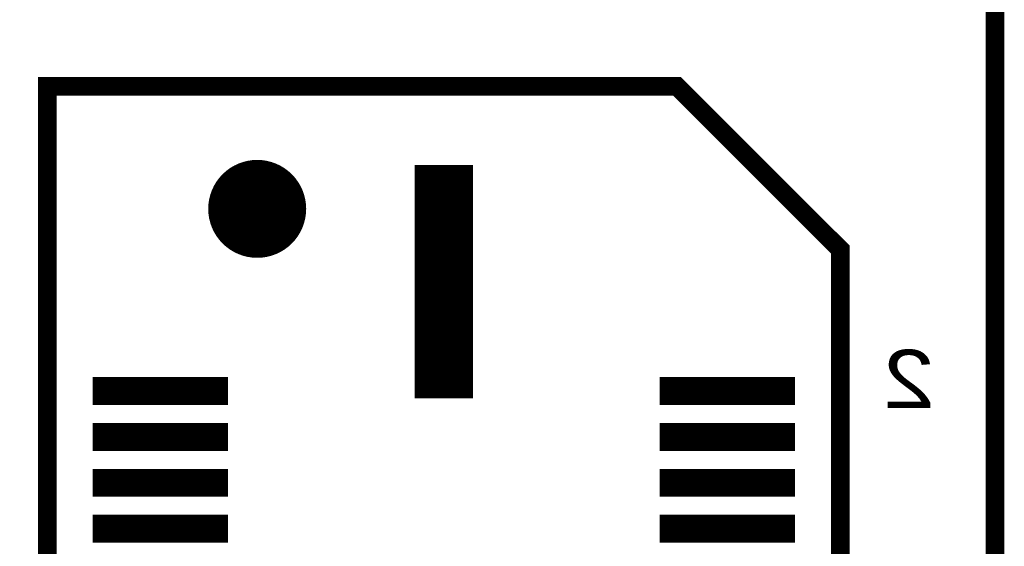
# Model space of a CAD drawing. Extents: x -28 to 78, y -35 to 66.
# Tile 31 of 31: x 47.88 to 58.6, y 48.56 to 54.3. Entities that reach past the tile are written whole.
import ezdxf

# ---------------------------------------------------------------- set-up
doc = ezdxf.new("R2010")
doc.units = 0
for name, color, linetype in [('BG_OUTLINE', 2, 'CONTINUOUS'), ('PG_SILKSCREEN_BOTTOM', 5, 'CONTINUOUS'), ('PIN_BOTTOM', 6, 'CONTINUOUS')]:
    doc.layers.add(name, color=color, linetype=linetype)

msp = doc.modelspace()

# ---------------------------------------------------------------- linework, layer by layer
at = {"layer": 'BG_OUTLINE', "const_width": 0.2032}
msp.add_lwpolyline([(0.000015, 0), (33.500017, 0), (33.500017, 10.499999), (58.500018, 10.499999), (58.500018, 55.499998), (33.500017, 55.499998), (33.500017, 66), (0.000015, 66)], close=True, dxfattribs=at)
at = {"layer": 'PG_SILKSCREEN_BOTTOM', "const_width": 0.2032}
msp.add_lwpolyline([(48.182017, 53.574), (48.182017, 12.426), (55.040017, 12.426), (56.818017, 14.204), (56.818017, 51.796), (55.040017, 53.574)], close=True, dxfattribs=at)
at = {"layer": 'PIN_BOTTOM', "const_width": 0.01}
msp.add_lwpolyline([(50.468017, 51.712101, 1), (50.468017, 52.768899, 1)], format="xyb", close=True, dxfattribs=at)
for points in [[(50.29536, 52.739895), (50.640673, 52.739895)], [(50.32758, 52.749894), (50.608454, 52.749894)], [(50.370887, 52.759894), (50.565147, 52.759894)], [(50.11084, 52.629895), (50.825194, 52.629895)], [(50.122056, 52.639895), (50.813978, 52.639895)], [(50.133951, 52.649895), (50.802083, 52.649895)], [(50.146595, 52.659895), (50.789439, 52.659895)], [(50.16008, 52.669895), (50.775954, 52.669895)], [(50.174525, 52.679895), (50.761509, 52.679895)], [(50.19008, 52.689895), (50.745954, 52.689895)], [(50.20694, 52.699895), (50.729093, 52.699895)], [(50.225378, 52.709895), (50.710656, 52.709895)], [(50.245787, 52.719895), (50.690247, 52.719895)], [(50.268774, 52.729895), (50.66726, 52.729895)], [(52.187518, 52.709895), (52.812516, 52.709895)], [(52.187518, 52.699895), (52.812516, 52.699895)], [(52.187518, 52.689895), (52.812516, 52.689895)], [(52.187518, 52.679895), (52.812516, 52.679895)], [(52.187518, 52.669895), (52.812516, 52.669895)], [(52.187518, 52.659895), (52.812516, 52.659895)], [(52.187518, 52.649895), (52.812516, 52.649895)], [(52.187518, 52.639895), (52.812516, 52.639895)], [(52.187518, 52.629895), (52.812516, 52.629895)], [(50.019527, 52.519895), (50.916507, 52.519895)], [(50.025915, 52.529895), (50.910119, 52.529895)], [(50.032625, 52.539895), (50.903408, 52.539895)], [(50.039671, 52.549895), (50.896363, 52.549895)], [(50.047075, 52.559895), (50.888958, 52.559895)], [(50.054855, 52.569895), (50.881178, 52.569895)], [(50.063029, 52.579895), (50.873005, 52.579895)], [(50.071625, 52.589895), (50.864409, 52.589895)], [(50.080667, 52.599895), (50.855367, 52.599895)], [(50.090192, 52.609895), (50.845842, 52.609895)], [(50.100235, 52.619895), (50.835799, 52.619895)], [(52.187518, 52.619895), (52.812516, 52.619895)], [(52.187518, 52.609895), (52.812516, 52.609895)], [(52.187518, 52.599895), (52.812516, 52.599895)], [(52.187518, 52.589895), (52.812516, 52.589895)], [(52.187518, 52.579895), (52.812516, 52.579895)], [(52.187518, 52.569895), (52.812516, 52.569895)], [(52.187518, 52.559895), (52.812516, 52.559895)], [(52.187518, 52.549895), (52.812516, 52.549895)], [(52.187518, 52.539895), (52.812516, 52.539895)], [(52.187518, 52.529895), (52.812516, 52.529895)], [(52.187518, 52.519895), (52.812516, 52.519895)], [(49.971005, 52.419895), (50.965029, 52.419895)], [(49.974729, 52.429895), (50.961305, 52.429895)], [(49.978686, 52.439895), (50.957348, 52.439895)], [(49.982879, 52.449895), (50.953154, 52.449895)], [(49.987319, 52.459895), (50.948714, 52.459895)], [(49.992011, 52.469895), (50.944023, 52.469895)], [(49.996961, 52.479895), (50.939073, 52.479895)], [(50.002178, 52.489895), (50.933855, 52.489895)], [(50.00767, 52.499895), (50.928364, 52.499895)], [(50.013451, 52.509895), (50.922583, 52.509895)], [(52.187518, 52.509895), (52.812516, 52.509895)], [(52.187518, 52.499895), (52.812516, 52.499895)], [(52.187518, 52.489895), (52.812516, 52.489895)], [(52.187518, 52.479895), (52.812516, 52.479895)], [(52.187518, 52.469895), (52.812516, 52.469895)], [(52.187518, 52.459895), (52.812516, 52.459895)], [(52.187518, 52.449895), (52.812516, 52.449895)], [(52.187518, 52.439895), (52.812516, 52.439895)], [(52.187518, 52.429895), (52.812516, 52.429895)], [(52.187518, 52.419895), (52.812516, 52.419895)], [(49.944195, 52.309895), (50.991839, 52.309895)], [(49.945618, 52.319895), (50.990416, 52.319895)], [(49.947236, 52.329895), (50.988798, 52.329895)], [(49.949052, 52.339895), (50.986982, 52.339895)], [(49.951068, 52.349895), (50.984965, 52.349895)], [(49.953286, 52.359895), (50.982748, 52.359895)], [(49.955707, 52.369895), (50.980327, 52.369895)], [(49.958338, 52.379895), (50.977696, 52.379895)], [(49.961178, 52.389895), (50.974856, 52.389895)], [(49.964233, 52.399895), (50.971801, 52.399895)], [(49.967507, 52.409895), (50.968526, 52.409895)], [(52.187518, 52.409895), (52.812516, 52.409895)], [(52.187518, 52.399895), (52.812516, 52.399895)], [(52.187518, 52.389895), (52.812516, 52.389895)], [(52.187518, 52.379895), (52.812516, 52.379895)], [(52.187518, 52.369895), (52.812516, 52.369895)], [(52.187518, 52.359895), (52.812516, 52.359895)], [(52.187518, 52.349895), (52.812516, 52.349895)], [(52.187518, 52.339895), (52.812516, 52.339895)], [(52.187518, 52.329895), (52.812516, 52.329895)], [(52.187518, 52.319895), (52.812516, 52.319895)], [(52.187518, 52.309895), (52.812516, 52.309895)], [(49.939621, 52.239896), (50.996413, 52.239896)], [(49.939702, 52.249896), (50.996332, 52.249896)], [(49.939725, 52.229896), (50.996309, 52.229896)], [(49.939976, 52.259895), (50.996058, 52.259895)], [(49.940022, 52.219896), (50.996012, 52.219896)], [(49.940439, 52.269895), (50.995595, 52.269895)], [(49.940507, 52.209896), (50.995527, 52.209896)], [(49.941089, 52.279895), (50.994945, 52.279895)], [(49.941183, 52.199896), (50.994851, 52.199896)], [(49.941932, 52.289895), (50.994102, 52.289895)], [(49.942968, 52.299895), (50.993065, 52.299895)], [(52.187518, 52.299895), (52.812516, 52.299895)], [(52.187518, 52.289895), (52.812516, 52.289895)], [(52.187518, 52.279895), (52.812516, 52.279895)], [(52.187518, 52.269895), (52.812516, 52.269895)], [(52.187518, 52.259895), (52.812516, 52.259895)], [(52.187518, 52.249896), (52.812516, 52.249896)], [(52.187518, 52.239896), (52.812516, 52.239896)], [(52.187518, 52.229896), (52.812516, 52.229896)], [(52.187518, 52.219896), (52.812516, 52.219896)], [(52.187518, 52.209896), (52.812516, 52.209896)], [(52.187518, 52.199896), (52.812516, 52.199896)], [(49.942049, 52.189896), (50.993985, 52.189896)], [(49.943106, 52.179896), (50.992928, 52.179896)], [(49.944358, 52.169896), (50.991676, 52.169896)], [(49.945803, 52.159896), (50.990231, 52.159896)], [(49.947446, 52.149896), (50.988587, 52.149896)], [(49.949285, 52.139896), (50.986748, 52.139896)], [(49.951325, 52.129896), (50.984709, 52.129896)], [(49.953568, 52.119896), (50.982466, 52.119896)], [(49.956014, 52.109896), (50.98002, 52.109896)], [(49.958671, 52.099896), (50.977363, 52.099896)], [(52.187518, 52.189896), (52.812516, 52.189896)], [(52.187518, 52.179896), (52.812516, 52.179896)], [(52.187518, 52.169896), (52.812516, 52.169896)], [(52.187518, 52.159896), (52.812516, 52.159896)], [(52.187518, 52.149896), (52.812516, 52.149896)], [(52.187518, 52.139896), (52.812516, 52.139896)], [(52.187518, 52.129896), (52.812516, 52.129896)], [(52.187518, 52.119896), (52.812516, 52.119896)], [(52.187518, 52.109896), (52.812516, 52.109896)], [(52.187518, 52.099896), (52.812516, 52.099896)], [(49.961536, 52.089896), (50.974498, 52.089896)], [(49.964619, 52.079896), (50.971414, 52.079896)], [(49.967919, 52.069896), (50.968115, 52.069896)], [(49.971442, 52.059896), (50.964592, 52.059896)], [(49.975193, 52.049896), (50.96084, 52.049896)], [(49.979179, 52.039896), (50.956855, 52.039896)], [(49.983403, 52.029896), (50.952631, 52.029896)], [(49.987873, 52.019896), (50.948161, 52.019896)], [(49.992595, 52.009896), (50.943439, 52.009896)], [(49.997576, 51.999896), (50.938458, 51.999896)], [(50.002826, 51.989896), (50.933208, 51.989896)], [(52.187518, 52.089896), (52.812516, 52.089896)], [(52.187518, 52.079896), (52.812516, 52.079896)], [(52.187518, 52.069896), (52.812516, 52.069896)], [(52.187518, 52.059896), (52.812516, 52.059896)], [(52.187518, 52.049896), (52.812516, 52.049896)], [(52.187518, 52.039896), (52.812516, 52.039896)], [(52.187518, 52.029896), (52.812516, 52.029896)], [(52.187518, 52.019896), (52.812516, 52.019896)], [(52.187518, 52.009896), (52.812516, 52.009896)], [(52.187518, 51.999896), (52.812516, 51.999896)], [(52.187518, 51.989896), (52.812516, 51.989896)], [(50.008356, 51.979896), (50.927678, 51.979896)], [(50.01417, 51.969896), (50.921864, 51.969896)], [(50.020283, 51.959896), (50.91575, 51.959896)], [(50.026707, 51.949896), (50.909327, 51.949896)], [(50.033458, 51.939896), (50.902575, 51.939896)], [(50.040548, 51.929896), (50.895486, 51.929896)], [(50.047997, 51.919896), (50.888036, 51.919896)], [(50.055821, 51.909896), (50.880213, 51.909896)], [(50.064045, 51.899896), (50.871989, 51.899896)], [(50.072694, 51.889896), (50.86334, 51.889896)], [(50.081792, 51.879896), (50.854242, 51.879896)], [(52.187518, 51.979896), (52.812516, 51.979896)], [(52.187518, 51.969896), (52.812516, 51.969896)], [(52.187518, 51.959896), (52.812516, 51.959896)], [(52.187518, 51.949896), (52.812516, 51.949896)], [(52.187518, 51.939896), (52.812516, 51.939896)], [(52.187518, 51.929896), (52.812516, 51.929896)], [(52.187518, 51.919896), (52.812516, 51.919896)], [(52.187518, 51.909896), (52.812516, 51.909896)], [(52.187518, 51.899896), (52.812516, 51.899896)], [(52.187518, 51.889896), (52.812516, 51.889896)], [(52.187518, 51.879896), (52.812516, 51.879896)], [(50.091378, 51.869896), (50.844656, 51.869896)], [(50.101485, 51.859896), (50.834549, 51.859896)], [(50.11216, 51.849896), (50.823873, 51.849896)], [(50.123458, 51.839896), (50.812576, 51.839896)], [(50.135437, 51.829896), (50.800597, 51.829896)], [(50.148178, 51.819896), (50.787856, 51.819896)], [(50.161774, 51.809896), (50.77426, 51.809896)], [(50.176344, 51.799896), (50.75969, 51.799896)], [(50.192043, 51.789896), (50.74399, 51.789896)], [(50.209079, 51.779896), (50.726955, 51.779896)], [(50.227733, 51.769896), (50.708301, 51.769896)], [(52.187518, 51.869896), (52.812516, 51.869896)], [(52.187518, 51.859896), (52.812516, 51.859896)], [(52.187518, 51.849896), (52.812516, 51.849896)], [(52.187518, 51.839896), (52.812516, 51.839896)], [(52.187518, 51.829896), (52.812516, 51.829896)], [(52.187518, 51.819896), (52.812516, 51.819896)], [(52.187518, 51.809896), (52.812516, 51.809896)], [(52.187518, 51.799896), (52.812516, 51.799896)], [(52.187518, 51.789896), (52.812516, 51.789896)], [(52.187518, 51.779896), (52.812516, 51.779896)], [(52.187518, 51.769896), (52.812516, 51.769896)], [(50.248416, 51.759896), (50.687618, 51.759896)], [(50.271769, 51.749896), (50.664265, 51.749896)], [(50.298899, 51.739897), (50.637135, 51.739897)], [(50.332043, 51.729897), (50.603991, 51.729897)], [(50.37759, 51.719897), (50.558443, 51.719897)], [(52.187518, 51.759896), (52.812516, 51.759896)], [(52.187518, 51.749896), (52.812516, 51.749896)], [(52.187518, 51.739897), (52.812516, 51.739897)], [(52.187518, 51.729897), (52.812516, 51.729897)], [(52.187518, 51.719897), (52.812516, 51.719897)], [(52.187518, 51.709897), (52.812516, 51.709897)], [(52.187518, 51.699897), (52.812516, 51.699897)], [(52.187518, 51.689897), (52.812516, 51.689897)], [(52.187518, 51.679897), (52.812516, 51.679897)], [(52.187518, 51.669897), (52.812516, 51.669897)], [(52.187518, 51.659897), (52.812516, 51.659897)], [(52.187518, 51.649897), (52.812516, 51.649897)], [(52.187518, 51.639897), (52.812516, 51.639897)], [(52.187518, 51.629897), (52.812516, 51.629897)], [(52.187518, 51.619897), (52.812516, 51.619897)], [(52.187518, 51.609897), (52.812516, 51.609897)], [(52.187518, 51.599897), (52.812516, 51.599897)], [(52.187518, 51.589897), (52.812516, 51.589897)], [(52.187518, 51.579897), (52.812516, 51.579897)], [(52.187518, 51.569897), (52.812516, 51.569897)], [(52.187518, 51.559897), (52.812516, 51.559897)], [(52.187518, 51.549897), (52.812516, 51.549897)], [(52.187518, 51.539897), (52.812516, 51.539897)], [(52.187518, 51.529897), (52.812516, 51.529897)], [(52.187518, 51.519897), (52.812516, 51.519897)], [(52.187518, 51.509897), (52.812516, 51.509897)], [(52.187518, 51.499897), (52.812516, 51.499897)], [(52.187518, 51.489897), (52.812516, 51.489897)], [(52.187518, 51.479897), (52.812516, 51.479897)], [(52.187518, 51.469897), (52.812516, 51.469897)], [(52.187518, 51.459897), (52.812516, 51.459897)], [(52.187518, 51.449897), (52.812516, 51.449897)], [(52.187518, 51.439897), (52.812516, 51.439897)], [(52.187518, 51.429897), (52.812516, 51.429897)], [(52.187518, 51.419897), (52.812516, 51.419897)], [(52.187518, 51.409897), (52.812516, 51.409897)], [(52.187518, 51.399897), (52.812516, 51.399897)], [(52.187518, 51.389897), (52.812516, 51.389897)], [(52.187518, 51.379897), (52.812516, 51.379897)], [(52.187518, 51.369897), (52.812516, 51.369897)], [(52.187518, 51.359897), (52.812516, 51.359897)], [(52.187518, 51.349897), (52.812516, 51.349897)], [(52.187518, 51.339897), (52.812516, 51.339897)], [(52.187518, 51.329897), (52.812516, 51.329897)], [(52.187518, 51.319897), (52.812516, 51.319897)], [(52.187518, 51.309897), (52.812516, 51.309897)], [(52.187518, 51.299897), (52.812516, 51.299897)], [(52.187518, 51.289897), (52.812516, 51.289897)], [(52.187518, 51.279897), (52.812516, 51.279897)], [(52.187518, 51.269897), (52.812516, 51.269897)], [(52.187518, 51.259897), (52.812516, 51.259897)], [(52.187518, 51.249898), (52.812516, 51.249898)], [(52.187518, 51.239898), (52.812516, 51.239898)], [(52.187518, 51.229898), (52.812516, 51.229898)], [(52.187518, 51.219898), (52.812516, 51.219898)], [(52.187518, 51.209898), (52.812516, 51.209898)], [(52.187518, 51.199898), (52.812516, 51.199898)], [(52.187518, 51.189898), (52.812516, 51.189898)], [(52.187518, 51.179898), (52.812516, 51.179898)], [(52.187518, 51.169898), (52.812516, 51.169898)], [(52.187518, 51.159898), (52.812516, 51.159898)], [(52.187518, 51.149898), (52.812516, 51.149898)], [(52.187518, 51.139898), (52.812516, 51.139898)], [(52.187518, 51.129898), (52.812516, 51.129898)], [(52.187518, 51.119898), (52.812516, 51.119898)], [(52.187518, 51.109898), (52.812516, 51.109898)], [(52.187518, 51.099898), (52.812516, 51.099898)], [(52.187518, 51.089898), (52.812516, 51.089898)], [(52.187518, 51.079898), (52.812516, 51.079898)], [(52.187518, 51.069898), (52.812516, 51.069898)], [(52.187518, 51.059898), (52.812516, 51.059898)], [(52.187518, 51.049898), (52.812516, 51.049898)], [(52.187518, 51.039898), (52.812516, 51.039898)], [(52.187518, 51.029898), (52.812516, 51.029898)], [(52.187518, 51.019898), (52.812516, 51.019898)], [(52.187518, 51.009898), (52.812516, 51.009898)], [(52.187518, 50.999898), (52.812516, 50.999898)], [(52.187518, 50.989898), (52.812516, 50.989898)], [(52.187518, 50.979898), (52.812516, 50.979898)], [(52.187518, 50.969898), (52.812516, 50.969898)], [(52.187518, 50.959898), (52.812516, 50.959898)], [(52.187518, 50.949898), (52.812516, 50.949898)], [(52.187518, 50.939898), (52.812516, 50.939898)], [(52.187518, 50.929898), (52.812516, 50.929898)], [(52.187518, 50.919898), (52.812516, 50.919898)], [(52.187518, 50.909898), (52.812516, 50.909898)], [(52.187518, 50.899898), (52.812516, 50.899898)], [(52.187518, 50.889898), (52.812516, 50.889898)], [(52.187518, 50.879898), (52.812516, 50.879898)], [(52.187518, 50.869898), (52.812516, 50.869898)], [(52.187518, 50.859898), (52.812516, 50.859898)], [(52.187518, 50.849898), (52.812516, 50.849898)], [(52.187518, 50.839898), (52.812516, 50.839898)], [(52.187518, 50.829898), (52.812516, 50.829898)], [(52.187518, 50.819898), (52.812516, 50.819898)], [(52.187518, 50.809898), (52.812516, 50.809898)], [(52.187518, 50.799898), (52.812516, 50.799898)], [(52.187518, 50.789898), (52.812516, 50.789898)], [(52.187518, 50.779898), (52.812516, 50.779898)], [(52.187518, 50.769898), (52.812516, 50.769898)], [(52.187518, 50.759898), (52.812516, 50.759898)], [(52.187518, 50.749898), (52.812516, 50.749898)], [(52.187518, 50.739899), (52.812516, 50.739899)], [(52.187518, 50.729899), (52.812516, 50.729899)], [(52.187518, 50.719899), (52.812516, 50.719899)], [(52.187518, 50.709899), (52.812516, 50.709899)], [(52.187518, 50.699899), (52.812516, 50.699899)], [(52.187518, 50.689899), (52.812516, 50.689899)], [(52.187518, 50.679899), (52.812516, 50.679899)], [(52.187518, 50.669899), (52.812516, 50.669899)], [(52.187518, 50.659899), (52.812516, 50.659899)], [(52.187518, 50.649899), (52.812516, 50.649899)], [(52.187518, 50.639899), (52.812516, 50.639899)], [(52.187518, 50.629899), (52.812516, 50.629899)], [(52.187518, 50.619899), (52.812516, 50.619899)], [(52.187518, 50.609899), (52.812516, 50.609899)], [(52.187518, 50.599899), (52.812516, 50.599899)], [(52.187518, 50.589899), (52.812516, 50.589899)], [(52.187518, 50.579899), (52.812516, 50.579899)], [(52.187518, 50.569899), (52.812516, 50.569899)], [(52.187518, 50.559899), (52.812516, 50.559899)], [(52.187518, 50.549899), (52.812516, 50.549899)], [(52.187518, 50.539899), (52.812516, 50.539899)], [(52.187518, 50.529899), (52.812516, 50.529899)], [(52.187518, 50.519899), (52.812516, 50.519899)], [(52.187518, 50.509899), (52.812516, 50.509899)], [(52.187518, 50.499899), (52.812516, 50.499899)], [(52.187518, 50.489899), (52.812516, 50.489899)], [(48.682318, 50.399899), (50.145516, 50.399899)], [(48.682318, 50.389899), (50.145516, 50.389899)], [(48.682318, 50.379899), (50.145516, 50.379899)], [(52.187518, 50.479899), (52.812516, 50.479899)], [(52.187518, 50.469899), (52.812516, 50.469899)], [(52.187518, 50.459899), (52.812516, 50.459899)], [(52.187518, 50.449899), (52.812516, 50.449899)], [(52.187518, 50.439899), (52.812516, 50.439899)], [(52.187518, 50.429899), (52.812516, 50.429899)], [(52.187518, 50.419899), (52.812516, 50.419899)], [(52.187518, 50.409899), (52.812516, 50.409899)], [(52.187518, 50.399899), (52.812516, 50.399899)], [(52.187518, 50.389899), (52.812516, 50.389899)], [(52.187518, 50.379899), (52.812516, 50.379899)], [(54.854518, 50.399899), (56.317716, 50.399899)], [(54.854518, 50.389899), (56.317716, 50.389899)], [(54.854518, 50.379899), (56.317716, 50.379899)], [(48.682318, 50.369899), (50.145516, 50.369899)], [(48.682318, 50.359899), (50.145516, 50.359899)], [(48.682318, 50.349899), (50.145516, 50.349899)], [(48.682318, 50.339899), (50.145516, 50.339899)], [(48.682318, 50.329899), (50.145516, 50.329899)], [(48.682318, 50.319899), (50.145516, 50.319899)], [(48.682318, 50.309899), (50.145516, 50.309899)], [(48.682318, 50.299899), (50.145516, 50.299899)], [(48.682318, 50.289899), (50.145516, 50.289899)], [(48.682318, 50.279899), (50.145516, 50.279899)], [(48.682318, 50.269899), (50.145516, 50.269899)], [(52.187518, 50.369899), (52.812516, 50.369899)], [(52.187518, 50.359899), (52.812516, 50.359899)], [(52.187518, 50.349899), (52.812516, 50.349899)], [(52.187518, 50.339899), (52.812516, 50.339899)], [(52.187518, 50.329899), (52.812516, 50.329899)], [(52.187518, 50.319899), (52.812516, 50.319899)], [(52.187518, 50.309899), (52.812516, 50.309899)], [(52.187518, 50.299899), (52.812516, 50.299899)], [(52.187518, 50.289899), (52.812516, 50.289899)], [(52.187518, 50.279899), (52.812516, 50.279899)], [(52.187518, 50.269899), (52.812516, 50.269899)], [(54.854518, 50.369899), (56.317716, 50.369899)], [(54.854518, 50.359899), (56.317716, 50.359899)], [(54.854518, 50.349899), (56.317716, 50.349899)], [(54.854518, 50.339899), (56.317716, 50.339899)], [(54.854518, 50.329899), (56.317716, 50.329899)], [(54.854518, 50.319899), (56.317716, 50.319899)], [(54.854518, 50.309899), (56.317716, 50.309899)], [(54.854518, 50.299899), (56.317716, 50.299899)], [(54.854518, 50.289899), (56.317716, 50.289899)], [(54.854518, 50.279899), (56.317716, 50.279899)], [(54.854518, 50.269899), (56.317716, 50.269899)], [(48.682318, 50.259899), (50.145516, 50.259899)], [(48.682318, 50.249899), (50.145516, 50.249899)], [(48.682318, 50.2399), (50.145516, 50.2399)], [(48.682318, 50.2299), (50.145516, 50.2299)], [(48.682318, 50.2199), (50.145516, 50.2199)], [(48.682318, 50.2099), (50.145516, 50.2099)], [(48.682318, 50.1999), (50.145516, 50.1999)], [(48.682318, 50.1899), (50.145516, 50.1899)], [(48.682318, 50.1799), (50.145516, 50.1799)], [(48.682318, 50.1699), (50.145516, 50.1699)], [(52.187518, 50.259899), (52.812516, 50.259899)], [(52.187518, 50.249899), (52.812516, 50.249899)], [(52.187518, 50.2399), (52.812516, 50.2399)], [(52.187518, 50.2299), (52.812516, 50.2299)], [(52.187518, 50.2199), (52.812516, 50.2199)], [(52.187518, 50.2099), (52.812516, 50.2099)], [(52.187518, 50.1999), (52.812516, 50.1999)], [(52.187518, 50.1899), (52.812516, 50.1899)], [(54.854518, 50.259899), (56.317716, 50.259899)], [(54.854518, 50.249899), (56.317716, 50.249899)], [(54.854518, 50.2399), (56.317716, 50.2399)], [(54.854518, 50.2299), (56.317716, 50.2299)], [(54.854518, 50.2199), (56.317716, 50.2199)], [(54.854518, 50.2099), (56.317716, 50.2099)], [(54.854518, 50.1999), (56.317716, 50.1999)], [(54.854518, 50.1899), (56.317716, 50.1899)], [(54.854518, 50.1799), (56.317716, 50.1799)], [(54.854518, 50.1699), (56.317716, 50.1699)], [(48.682318, 50.1599), (50.145516, 50.1599)], [(48.682318, 50.1499), (50.145516, 50.1499)], [(48.682318, 50.1399), (50.145516, 50.1399)], [(48.682318, 50.1299), (50.145516, 50.1299)], [(48.682318, 50.1199), (50.145516, 50.1199)], [(48.682318, 50.1099), (50.145516, 50.1099)], [(54.854518, 50.1599), (56.317716, 50.1599)], [(54.854518, 50.1499), (56.317716, 50.1499)], [(54.854518, 50.1399), (56.317716, 50.1399)], [(54.854518, 50.1299), (56.317716, 50.1299)], [(54.854518, 50.1199), (56.317716, 50.1199)], [(54.854518, 50.1099), (56.317716, 50.1099)], [(48.682318, 49.8999), (50.145516, 49.8999)], [(48.682318, 49.8899), (50.145516, 49.8899)], [(48.682318, 49.8799), (50.145516, 49.8799)], [(48.682318, 49.8699), (50.145516, 49.8699)], [(48.682318, 49.8599), (50.145516, 49.8599)], [(48.682318, 49.8499), (50.145516, 49.8499)], [(48.682318, 49.8399), (50.145516, 49.8399)], [(54.854518, 49.8999), (56.317716, 49.8999)], [(54.854518, 49.8899), (56.317716, 49.8899)], [(54.854518, 49.8799), (56.317716, 49.8799)], [(54.854518, 49.8699), (56.317716, 49.8699)], [(54.854518, 49.8599), (56.317716, 49.8599)], [(54.854518, 49.8499), (56.317716, 49.8499)], [(54.854518, 49.8399), (56.317716, 49.8399)], [(48.682318, 49.8299), (50.145516, 49.8299)], [(48.682318, 49.8199), (50.145516, 49.8199)], [(48.682318, 49.8099), (50.145516, 49.8099)], [(48.682318, 49.7999), (50.145516, 49.7999)], [(48.682318, 49.7899), (50.145516, 49.7899)], [(48.682318, 49.7799), (50.145516, 49.7799)], [(48.682318, 49.7699), (50.145516, 49.7699)], [(48.682318, 49.7599), (50.145516, 49.7599)], [(48.682318, 49.7499), (50.145516, 49.7499)], [(48.682318, 49.739901), (50.145516, 49.739901)], [(54.854518, 49.8299), (56.317716, 49.8299)], [(54.854518, 49.8199), (56.317716, 49.8199)], [(54.854518, 49.8099), (56.317716, 49.8099)], [(54.854518, 49.7999), (56.317716, 49.7999)], [(54.854518, 49.7899), (56.317716, 49.7899)], [(54.854518, 49.7799), (56.317716, 49.7799)], [(54.854518, 49.7699), (56.317716, 49.7699)], [(54.854518, 49.7599), (56.317716, 49.7599)], [(54.854518, 49.7499), (56.317716, 49.7499)], [(54.854518, 49.739901), (56.317716, 49.739901)], [(48.682318, 49.729901), (50.145516, 49.729901)], [(48.682318, 49.719901), (50.145516, 49.719901)], [(48.682318, 49.709901), (50.145516, 49.709901)], [(48.682318, 49.699901), (50.145516, 49.699901)], [(48.682318, 49.689901), (50.145516, 49.689901)], [(48.682318, 49.679901), (50.145516, 49.679901)], [(48.682318, 49.669901), (50.145516, 49.669901)], [(48.682318, 49.659901), (50.145516, 49.659901)], [(48.682318, 49.649901), (50.145516, 49.649901)], [(48.682318, 49.639901), (50.145516, 49.639901)], [(48.682318, 49.629901), (50.145516, 49.629901)], [(54.854518, 49.729901), (56.317716, 49.729901)], [(54.854518, 49.719901), (56.317716, 49.719901)], [(54.854518, 49.709901), (56.317716, 49.709901)], [(54.854518, 49.699901), (56.317716, 49.699901)], [(54.854518, 49.689901), (56.317716, 49.689901)], [(54.854518, 49.679901), (56.317716, 49.679901)], [(54.854518, 49.669901), (56.317716, 49.669901)], [(54.854518, 49.659901), (56.317716, 49.659901)], [(54.854518, 49.649901), (56.317716, 49.649901)], [(54.854518, 49.639901), (56.317716, 49.639901)], [(54.854518, 49.629901), (56.317716, 49.629901)], [(48.682318, 49.619901), (50.145516, 49.619901)], [(48.682318, 49.609901), (50.145516, 49.609901)], [(54.854518, 49.619901), (56.317716, 49.619901)], [(54.854518, 49.609901), (56.317716, 49.609901)], [(48.682318, 49.399901), (50.145516, 49.399901)], [(48.682318, 49.389901), (50.145516, 49.389901)], [(48.682318, 49.379901), (50.145516, 49.379901)], [(48.682318, 49.369901), (50.145516, 49.369901)], [(48.682318, 49.359901), (50.145516, 49.359901)], [(48.682318, 49.349901), (50.145516, 49.349901)], [(48.682318, 49.339901), (50.145516, 49.339901)], [(48.682318, 49.329901), (50.145516, 49.329901)], [(48.682318, 49.319901), (50.145516, 49.319901)], [(48.682318, 49.309901), (50.145516, 49.309901)], [(54.854518, 49.399901), (56.317716, 49.399901)], [(54.854518, 49.389901), (56.317716, 49.389901)], [(54.854518, 49.379901), (56.317716, 49.379901)], [(54.854518, 49.369901), (56.317716, 49.369901)], [(54.854518, 49.359901), (56.317716, 49.359901)], [(54.854518, 49.349901), (56.317716, 49.349901)], [(54.854518, 49.339901), (56.317716, 49.339901)], [(54.854518, 49.329901), (56.317716, 49.329901)], [(54.854518, 49.319901), (56.317716, 49.319901)], [(54.854518, 49.309901), (56.317716, 49.309901)], [(48.682318, 49.299901), (50.145516, 49.299901)], [(48.682318, 49.289901), (50.145516, 49.289901)], [(48.682318, 49.279901), (50.145516, 49.279901)], [(48.682318, 49.269901), (50.145516, 49.269901)], [(48.682318, 49.259901), (50.145516, 49.259901)], [(48.682318, 49.249902), (50.145516, 49.249902)], [(48.682318, 49.239902), (50.145516, 49.239902)], [(48.682318, 49.229902), (50.145516, 49.229902)], [(48.682318, 49.219902), (50.145516, 49.219902)], [(48.682318, 49.209902), (50.145516, 49.209902)], [(48.682318, 49.199902), (50.145516, 49.199902)], [(54.854518, 49.299901), (56.317716, 49.299901)], [(54.854518, 49.289901), (56.317716, 49.289901)], [(54.854518, 49.279901), (56.317716, 49.279901)], [(54.854518, 49.269901), (56.317716, 49.269901)], [(54.854518, 49.259901), (56.317716, 49.259901)], [(54.854518, 49.249902), (56.317716, 49.249902)], [(54.854518, 49.239902), (56.317716, 49.239902)], [(54.854518, 49.229902), (56.317716, 49.229902)], [(54.854518, 49.219902), (56.317716, 49.219902)], [(54.854518, 49.209902), (56.317716, 49.209902)], [(54.854518, 49.199902), (56.317716, 49.199902)], [(48.682318, 49.189902), (50.145516, 49.189902)], [(48.682318, 49.179902), (50.145516, 49.179902)], [(48.682318, 49.169902), (50.145516, 49.169902)], [(48.682318, 49.159902), (50.145516, 49.159902)], [(48.682318, 49.149902), (50.145516, 49.149902)], [(48.682318, 49.139902), (50.145516, 49.139902)], [(48.682318, 49.129902), (50.145516, 49.129902)], [(48.682318, 49.119902), (50.145516, 49.119902)], [(48.682318, 49.109902), (50.145516, 49.109902)], [(54.854518, 49.189902), (56.317716, 49.189902)], [(54.854518, 49.179902), (56.317716, 49.179902)], [(54.854518, 49.169902), (56.317716, 49.169902)], [(54.854518, 49.159902), (56.317716, 49.159902)], [(54.854518, 49.149902), (56.317716, 49.149902)], [(54.854518, 49.139902), (56.317716, 49.139902)], [(54.854518, 49.129902), (56.317716, 49.129902)], [(54.854518, 49.119902), (56.317716, 49.119902)], [(54.854518, 49.109902), (56.317716, 49.109902)], [(48.682318, 48.899902), (50.145516, 48.899902)], [(48.682318, 48.889902), (50.145516, 48.889902)], [(48.682318, 48.879902), (50.145516, 48.879902)], [(54.854518, 48.899902), (56.317716, 48.899902)], [(54.854518, 48.889902), (56.317716, 48.889902)], [(54.854518, 48.879902), (56.317716, 48.879902)], [(48.682318, 48.869902), (50.145516, 48.869902)], [(48.682318, 48.859902), (50.145516, 48.859902)], [(48.682318, 48.849902), (50.145516, 48.849902)], [(48.682318, 48.839902), (50.145516, 48.839902)], [(48.682318, 48.829902), (50.145516, 48.829902)], [(48.682318, 48.819902), (50.145516, 48.819902)], [(48.682318, 48.809902), (50.145516, 48.809902)], [(48.682318, 48.799902), (50.145516, 48.799902)], [(48.682318, 48.789902), (50.145516, 48.789902)], [(48.682318, 48.779902), (50.145516, 48.779902)], [(48.682318, 48.769902), (50.145516, 48.769902)], [(54.854518, 48.869902), (56.317716, 48.869902)], [(54.854518, 48.859902), (56.317716, 48.859902)], [(54.854518, 48.849902), (56.317716, 48.849902)], [(54.854518, 48.839902), (56.317716, 48.839902)], [(54.854518, 48.829902), (56.317716, 48.829902)], [(54.854518, 48.819902), (56.317716, 48.819902)], [(54.854518, 48.809902), (56.317716, 48.809902)], [(54.854518, 48.799902), (56.317716, 48.799902)], [(54.854518, 48.789902), (56.317716, 48.789902)], [(54.854518, 48.779902), (56.317716, 48.779902)], [(54.854518, 48.769902), (56.317716, 48.769902)], [(48.682318, 48.759902), (50.145516, 48.759902)], [(48.682318, 48.749902), (50.145516, 48.749902)], [(48.682318, 48.739903), (50.145516, 48.739903)], [(48.682318, 48.729903), (50.145516, 48.729903)], [(48.682318, 48.719903), (50.145516, 48.719903)], [(48.682318, 48.709903), (50.145516, 48.709903)], [(48.682318, 48.699903), (50.145516, 48.699903)], [(48.682318, 48.689903), (50.145516, 48.689903)], [(48.682318, 48.679903), (50.145516, 48.679903)], [(48.682318, 48.669903), (50.145516, 48.669903)], [(54.854518, 48.759902), (56.317716, 48.759902)], [(54.854518, 48.749902), (56.317716, 48.749902)], [(54.854518, 48.739903), (56.317716, 48.739903)], [(54.854518, 48.729903), (56.317716, 48.729903)], [(54.854518, 48.719903), (56.317716, 48.719903)], [(54.854518, 48.709903), (56.317716, 48.709903)], [(54.854518, 48.699903), (56.317716, 48.699903)], [(54.854518, 48.689903), (56.317716, 48.689903)], [(54.854518, 48.679903), (56.317716, 48.679903)], [(54.854518, 48.669903), (56.317716, 48.669903)], [(48.682318, 48.659903), (50.145516, 48.659903)], [(48.682318, 48.649903), (50.145516, 48.649903)], [(48.682318, 48.639903), (50.145516, 48.639903)], [(48.682318, 48.629903), (50.145516, 48.629903)], [(48.682318, 48.619903), (50.145516, 48.619903)], [(48.682318, 48.609903), (50.145516, 48.609903)], [(54.854518, 48.659903), (56.317716, 48.659903)], [(54.854518, 48.649903), (56.317716, 48.649903)], [(54.854518, 48.639903), (56.317716, 48.639903)], [(54.854518, 48.629903), (56.317716, 48.629903)], [(54.854518, 48.619903), (56.317716, 48.619903)], [(54.854518, 48.609903), (56.317716, 48.609903)]]:
    msp.add_lwpolyline(points, dxfattribs=at)
for points in [[(52.187518, 50.181802), (52.187518, 52.7118), (52.812516, 52.7118), (52.812516, 50.181802)], [(48.682318, 50.109402), (48.682318, 50.404199), (50.145516, 50.404199), (50.145516, 50.109402)], [(54.854518, 50.109402), (54.854518, 50.404199), (56.317716, 50.404199), (56.317716, 50.109402)], [(48.682318, 49.609002), (48.682318, 49.903799), (50.145516, 49.903799), (50.145516, 49.609002)], [(54.854518, 49.609002), (54.854518, 49.903799), (56.317716, 49.903799), (56.317716, 49.609002)], [(48.682318, 49.108601), (48.682318, 49.403399), (50.145516, 49.403399), (50.145516, 49.108601)], [(54.854518, 49.108601), (54.854518, 49.403399), (56.317716, 49.403399), (56.317716, 49.108601)], [(48.682318, 48.608201), (48.682318, 48.902998), (50.145516, 48.902998), (50.145516, 48.608201)], [(54.854518, 48.608201), (54.854518, 48.902998), (56.317716, 48.902998), (56.317716, 48.608201)]]:
    msp.add_lwpolyline(points, close=True, dxfattribs=at)

# ---------------------------------------------------------------- texts
at = {"layer": 'PG_SILKSCREEN_BOTTOM', "text_generation_flag": 2, "width": 1.2}
msp.add_text('2', height=0.635, dxfattribs=at).set_placement((57.848017, 50.069999))

doc.saveas('drawing.dxf')
